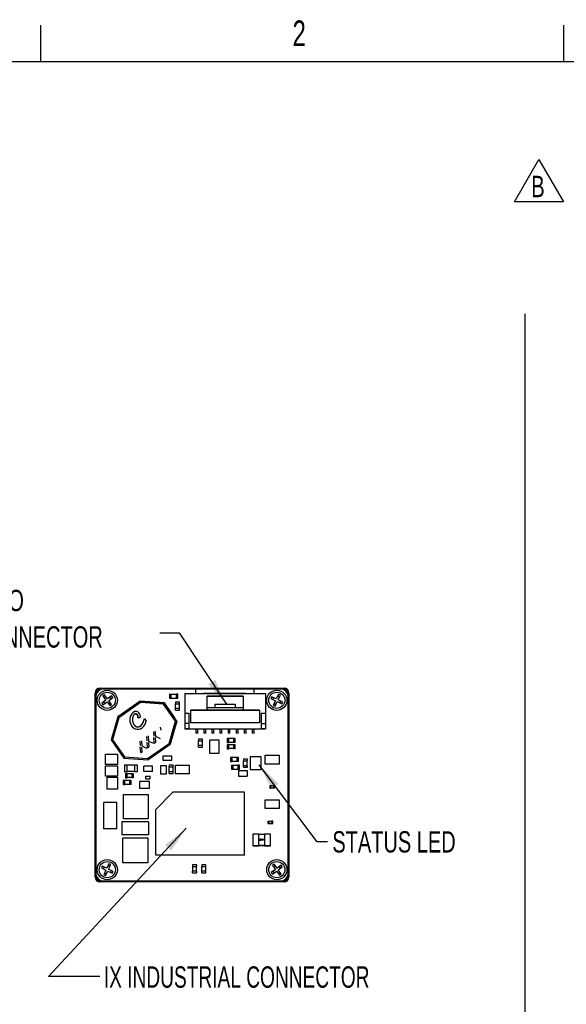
# Paper-space layout 'Layout1' of a CAD drawing. Extents: x 5 to 274, y 4 to 211.
# Tile 4 of 8: x 72 to 140, y 89 to 211. Entities that reach past the tile are written whole.
import ezdxf
from ezdxf.enums import TextEntityAlignment as Align

# ---------------------------------------------------------------- set-up
doc = ezdxf.new("R2010")
doc.units = 0
doc.layers.get('0').update_dxf_attribs({"linetype": 'CONTINUOUS'})
doc.layers.add('DIMENSIONS', color=8, linetype='CONTINUOUS')
doc.layers.add('FORMAT', color=7, linetype='CONTINUOUS')

# ---------------------------------------------------------------- blocks, each defined once
blk = doc.blocks.new('SW_NOTE_0_12')
at = {"color": 0, "linetype": 'CONTINUOUS'}
for p, q in [((-2.09, 0.21), (0.95, 5.47)), ((0.95, 5.47), (3.99, 0.21)), ((3.99, 0.21), (-2.09, 0.21))]:
    blk.add_line(p, q, dxfattribs=at)
at = {"color": 0, "linetype": 'CONTINUOUS', "width": 0.7}
blk.add_text('B', height=2.65, dxfattribs=at).set_placement((0, 0), align=Align.BOTTOM_LEFT)
blk = doc.blocks.new('SW_NOTE_0_17')
at = {"layer": 'DIMENSIONS', "color": 0, "flags": 128}
blk.add_lwpolyline([(-8.26, 8.87), (-5.84, 8.87), (0, 0)], dxfattribs=at)
at = {"layer": 'DIMENSIONS', "color": 0}
blk.add_solid([(0, 0), (-1.39, 3.04), (-2.24, 2.48)], dxfattribs=at)
at = {"layer": 'DIMENSIONS', "color": 0, "width": 0.7}
for s, p in [('GPIO', (-31.28, 10.75)), ('CONNECTOR', (-31.28, 6.23))]:
    blk.add_text(s, height=2.646, dxfattribs=at).set_placement(p, align=Align.BOTTOM_LEFT)
blk = doc.blocks.new('SW_NOTE_0_18')
at = {"layer": 'DIMENSIONS', "color": 0, "flags": 128}
blk.add_lwpolyline([(8.48, -9.57), (7.21, -9.57), (0, 0)], dxfattribs=at)
at = {"layer": 'DIMENSIONS', "color": 0}
blk.add_solid([(0, 0), (1.58, -2.94), (2.39, -2.33)], dxfattribs=at)
at = {"layer": 'DIMENSIONS', "color": 0, "width": 0.7}
blk.add_text('STATUS LED', height=2.646, dxfattribs=at).set_placement((9.08, -11.67), align=Align.BOTTOM_LEFT)
blk = doc.blocks.new('SW_NOTE_0_19')
at = {"layer": 'DIMENSIONS', "color": 0, "flags": 128}
blk.add_lwpolyline([(-10.71, -18.39), (-17.06, -18.39), (0, 0)], dxfattribs=at)
at = {"layer": 'DIMENSIONS', "color": 0}
blk.add_solid([(0, 0), (-2.62, -2.08), (-1.87, -2.77)], dxfattribs=at)
at = {"layer": 'DIMENSIONS', "color": 0, "width": 0.669565}
blk.add_text('IX INDUSTRIAL CONNECTOR', height=2.6458, dxfattribs=at).set_placement((-10.21, -20.57), align=Align.BOTTOM_LEFT)

psp = doc.layouts.get("Layout1")

# ---------------------------------------------------------------- linework, layer by layer
at = {"color": 8, "linetype": 'CONTINUOUS'}
psp.add_line((134.941, 174.438), (134.941, 43.048), dxfattribs=at)
at = {"color": 7, "linetype": 'CONTINUOUS'}
for p, q in [((81.7, 104.613), (81.7, 127.413)), ((81.8, 127.413), (81.8, 127.013)), ((81.8, 127.013), (81.8, 105.013)), ((82.3, 128.013), (86.2, 128.013)), ((82.7, 127.913), (82.3, 127.913)), ((82.858, 127.192), (82.657, 127.045)), ((82.657, 127.045), (83.025, 126.54)), ((94.125, 127.913), (82.7, 127.913)), ((83.006, 126.991), (82.804, 126.843)), ((83.227, 126.688), (82.858, 127.192)), ((83.732, 127.057), (83.227, 126.688)), ((83.879, 126.855), (83.732, 127.057)), ((86.2, 127.913), (86.2, 128.013)), ((86.2, 128.013), (86.3, 127.913)), ((86.2, 128.013), (102.4, 128.013)), ((90.925, 127.253), (90.925, 126.773)), ((90.925, 127.253), (90.935, 127.253)), ((90.935, 127.263), (91.125, 127.263)), ((91.125, 127.253), (91.125, 127.263)), ((91.125, 126.773), (91.125, 127.253)), ((91.125, 127.253), (91.725, 127.253)), ((91.725, 127.263), (91.725, 127.253)), ((91.915, 127.263), (91.725, 127.263)), ((91.725, 127.253), (91.725, 126.773)), ((91.925, 127.253), (91.915, 127.253)), ((91.925, 126.773), (91.925, 127.253)), ((92.8, 127.373), (92.8, 124.923)), ((92.8, 127.373), (102.8, 127.373)), ((101.382, 127.913), (94.125, 127.913)), ((94.125, 127.913), (94.125, 127.373)), ((95.122, 127.41), (95.122, 127.373)), ((95.122, 127.41), (100.382, 127.41)), ((95.575, 127.023), (100.025, 127.023)), ((95.575, 125.273), (95.575, 127.023)), ((100.025, 127.023), (95.575, 127.023)), ((95.575, 127.023), (95.575, 127.023)), ((100.025, 127.023), (100.025, 125.273)), ((100.025, 127.023), (100.025, 127.023)), ((100.382, 127.373), (100.382, 127.41)), ((101.382, 127.373), (101.382, 127.913)), ((104.7, 127.913), (101.382, 127.913)), ((102.3, 127.913), (102.4, 128.013)), ((102.4, 128.013), (102.4, 127.913)), ((102.4, 128.013), (105.1, 128.013)), ((102.8, 127.373), (102.8, 124.923)), ((104.414, 127.243), (104.142, 126.68)), ((104.53, 126.909), (104.305, 127.018)), ((104.367, 126.571), (104.639, 127.134)), ((104.639, 127.134), (104.414, 127.243)), ((105.1, 127.913), (104.7, 127.913)), ((105.6, 127.013), (105.6, 127.413)), ((105.6, 105.013), (105.6, 127.013)), ((105.7, 127.413), (105.7, 104.613)), ((83.025, 126.54), (82.521, 126.172)), ((82.521, 126.172), (82.668, 125.97)), ((82.668, 125.97), (83.173, 126.339)), ((82.723, 126.319), (82.87, 126.117)), ((83.173, 126.339), (83.542, 125.834)), ((83.375, 126.486), (83.879, 126.855)), ((83.744, 125.981), (83.375, 126.486)), ((83.394, 126.036), (83.596, 126.183)), ((83.678, 126.707), (83.53, 126.909)), ((83.542, 125.834), (83.744, 125.981)), ((87.281, 126.39), (84.503, 124.445)), ((87.323, 126.237), (84.632, 124.352)), ((90.239, 126.183), (87.281, 126.39)), ((87.281, 126.39), (87.281, 126.39)), ((87.281, 126.39), (90.239, 126.183)), ((90.157, 126.038), (87.323, 126.237)), ((91.651, 123.905), (90.157, 126.038)), ((91.815, 123.932), (90.239, 126.183)), ((90.239, 126.183), (90.239, 126.183)), ((90.239, 126.183), (90.519, 125.782)), ((90.519, 125.782), (90.519, 125.782)), ((90.519, 125.782), (91.534, 124.333)), ((90.925, 126.773), (90.935, 126.773)), ((90.935, 126.763), (91.125, 126.763)), ((91.125, 126.763), (91.125, 126.773)), ((91.125, 126.773), (91.725, 126.773)), ((91.65, 126.278), (91.65, 126.088)), ((91.65, 126.088), (91.66, 126.088)), ((91.66, 126.288), (91.66, 126.278)), ((92.14, 126.288), (91.66, 126.288)), ((91.66, 126.088), (92.14, 126.088)), ((91.66, 125.488), (91.66, 126.088)), ((91.725, 126.773), (91.725, 126.763)), ((91.725, 126.763), (91.915, 126.763)), ((91.925, 126.773), (91.915, 126.773)), ((92.14, 126.288), (92.14, 126.278)), ((92.14, 126.088), (92.15, 126.088)), ((92.14, 125.488), (92.14, 126.088)), ((92.15, 126.088), (92.15, 126.278)), ((96.55, 125.573), (96.55, 126.023)), ((96.55, 126.023), (99.05, 126.023)), ((99.05, 126.023), (99.05, 125.573)), ((103.579, 126.952), (103.47, 126.727)), ((103.47, 126.727), (104.033, 126.455)), ((104.142, 126.68), (103.579, 126.952)), ((103.804, 126.843), (103.695, 126.618)), ((104.033, 126.455), (103.761, 125.892)), ((103.761, 125.892), (103.987, 125.783)), ((103.87, 126.117), (104.095, 126.009)), ((103.987, 125.783), (104.258, 126.346)), ((104.258, 126.346), (104.821, 126.075)), ((104.93, 126.3), (104.367, 126.571)), ((104.596, 126.183), (104.705, 126.408)), ((104.821, 126.075), (104.93, 126.3)), ((91.65, 125.298), (91.65, 125.488)), ((91.66, 125.488), (91.65, 125.488)), ((92.14, 125.488), (91.66, 125.488)), ((91.66, 125.288), (91.66, 125.298)), ((91.66, 125.288), (92.14, 125.288)), ((92.15, 125.488), (92.14, 125.488)), ((92.14, 125.288), (92.14, 125.298)), ((92.15, 125.298), (92.15, 125.488)), ((92.8, 124.923), (93.3, 124.923)), ((92.8, 124.923), (93.3, 124.923)), ((92.8, 124.923), (92.8, 124.923)), ((92.8, 124.923), (92.8, 123.623)), ((93.3, 124.923), (93.3, 122.973)), ((93.3, 124.923), (93.3, 124.923)), ((93.55, 125.273), (95.575, 125.273)), ((93.55, 123.723), (93.55, 125.273)), ((102.05, 125.273), (93.55, 125.273)), ((93.55, 125.273), (93.55, 125.273)), ((100.025, 125.573), (95.575, 125.573)), ((95.575, 125.273), (100.025, 125.273)), ((95.575, 125.273), (95.575, 125.273)), ((100.025, 125.273), (102.05, 125.273)), ((100.025, 125.273), (100.025, 125.273)), ((102.05, 125.273), (102.05, 123.723)), ((102.05, 125.273), (102.05, 125.273)), ((102.3, 124.923), (102.8, 124.923)), ((102.3, 122.973), (102.3, 124.923)), ((102.3, 124.923), (102.8, 124.923)), ((102.3, 124.923), (102.3, 124.923)), ((102.8, 124.923), (102.8, 124.923)), ((102.8, 124.923), (102.8, 123.623)), ((84.503, 124.445), (83.686, 121.594)), ((84.632, 124.352), (83.85, 121.621)), ((87.29, 124.335), (86.978, 124.351)), ((87.348, 123.337), (87.214, 123.267)), ((87.792, 124.241), (88.022, 123.912)), ((90.868, 121.174), (91.651, 123.905)), ((90.998, 121.082), (91.815, 123.932)), ((91.815, 123.932), (90.998, 121.082)), ((91.534, 124.333), (91.534, 124.333)), ((91.815, 123.932), (91.534, 124.333)), ((91.815, 123.932), (91.815, 123.932)), ((93.3, 123.623), (92.8, 123.623)), ((93.3, 123.623), (92.8, 123.623)), ((92.8, 123.623), (92.8, 123.623)), ((92.8, 123.623), (92.8, 122.973)), ((102.05, 123.723), (93.55, 123.723)), ((102.3, 123.623), (102.8, 123.623)), ((102.3, 123.623), (102.8, 123.623)), ((102.8, 123.623), (102.8, 123.623)), ((102.8, 123.623), (102.8, 122.973)), ((87.538, 123.107), (87.666, 123.227)), ((88.267, 122.09), (88.314, 121.456)), ((89.003, 122.083), (88.957, 122.616)), ((89.11, 122.68), (89.157, 122.046)), ((89.856, 122.804), (89.793, 123.197)), ((92.8, 122.973), (94.2, 122.973)), ((92.8, 122.973), (92.8, 122.973)), ((93.3, 122.973), (92.8, 122.973)), ((93.3, 122.973), (102.3, 122.973)), ((93.3, 122.973), (93.3, 122.973)), ((94.2, 122.973), (94.4, 122.973)), ((94.2, 122.423), (94.2, 122.973)), ((94.4, 122.423), (94.2, 122.423)), ((94.4, 122.423), (94.2, 122.423)), ((94.2, 122.423), (94.2, 122.423)), ((94.4, 122.973), (95.2, 122.973)), ((94.4, 122.423), (94.4, 122.973)), ((94.4, 122.423), (94.4, 122.423)), ((95.2, 122.973), (95.4, 122.973)), ((95.2, 122.423), (95.2, 122.973)), ((95.4, 122.423), (95.2, 122.423)), ((95.4, 122.423), (95.2, 122.423)), ((95.2, 122.423), (95.2, 122.423)), ((95.4, 122.973), (96.2, 122.973)), ((95.4, 122.423), (95.4, 122.973)), ((95.4, 122.423), (95.4, 122.423)), ((96.2, 122.973), (96.4, 122.973)), ((96.2, 122.423), (96.2, 122.973)), ((96.4, 122.423), (96.2, 122.423)), ((96.4, 122.423), (96.2, 122.423)), ((96.2, 122.423), (96.2, 122.423)), ((96.4, 122.973), (97.2, 122.973)), ((96.4, 122.423), (96.4, 122.973)), ((96.4, 122.423), (96.4, 122.423)), ((97.2, 122.973), (97.4, 122.973)), ((97.2, 122.423), (97.2, 122.973)), ((97.4, 122.423), (97.2, 122.423)), ((97.4, 122.423), (97.2, 122.423)), ((97.2, 122.423), (97.2, 122.423)), ((97.4, 122.973), (98.2, 122.973)), ((97.4, 122.423), (97.4, 122.973)), ((97.4, 122.423), (97.4, 122.423)), ((98.2, 122.973), (98.4, 122.973)), ((98.2, 122.423), (98.2, 122.973)), ((98.4, 122.423), (98.2, 122.423)), ((98.4, 122.423), (98.2, 122.423)), ((98.2, 122.423), (98.2, 122.423)), ((98.4, 122.973), (99.2, 122.973)), ((98.4, 122.423), (98.4, 122.973)), ((98.4, 122.423), (98.4, 122.423)), ((99.2, 122.973), (99.4, 122.973)), ((99.2, 122.423), (99.2, 122.973)), ((99.4, 122.423), (99.2, 122.423)), ((99.4, 122.423), (99.2, 122.423)), ((99.2, 122.423), (99.2, 122.423)), ((99.4, 122.973), (100.2, 122.973)), ((99.4, 122.423), (99.4, 122.973)), ((99.4, 122.423), (99.4, 122.423)), ((100.2, 122.973), (100.4, 122.973)), ((100.2, 122.423), (100.2, 122.973)), ((100.4, 122.423), (100.2, 122.423)), ((100.4, 122.423), (100.2, 122.423)), ((100.2, 122.423), (100.2, 122.423)), ((100.4, 122.973), (101.2, 122.973)), ((100.4, 122.423), (100.4, 122.973)), ((100.4, 122.423), (100.4, 122.423)), ((101.2, 122.973), (101.4, 122.973)), ((101.2, 122.423), (101.2, 122.973)), ((101.4, 122.423), (101.2, 122.423)), ((101.4, 122.423), (101.2, 122.423)), ((101.2, 122.423), (101.2, 122.423)), ((101.4, 122.973), (102.8, 122.973)), ((101.4, 122.423), (101.4, 122.973)), ((101.4, 122.423), (101.4, 122.423)), ((102.8, 122.973), (102.3, 122.973)), ((102.3, 122.973), (102.3, 122.973)), ((102.8, 122.973), (102.8, 122.973)), ((83.686, 121.594), (85.261, 119.344)), ((83.85, 121.621), (85.343, 119.488)), ((87.317, 120.902), (87.27, 121.435)), ((87.424, 121.5), (87.47, 120.865)), ((87.47, 120.865), (88.077, 120.59)), ((88.16, 121.493), (88.113, 122.026)), ((88.182, 120.664), (88.136, 121.326)), ((88.177, 119.29), (90.868, 121.174)), ((88.219, 119.137), (90.998, 121.082)), ((88.287, 121.296), (88.339, 120.73)), ((88.314, 121.456), (88.921, 121.181)), ((89.025, 121.254), (88.979, 121.917)), ((89.131, 121.886), (89.182, 121.32)), ((89.157, 122.046), (89.764, 121.771)), ((90.998, 121.082), (90.998, 121.082)), ((94.5, 121.678), (94.5, 121.488)), ((94.5, 121.488), (94.51, 121.488)), ((94.5, 120.698), (94.5, 120.888)), ((94.51, 120.888), (94.5, 120.888)), ((94.51, 121.688), (94.51, 121.678)), ((94.99, 121.688), (94.51, 121.688)), ((94.51, 121.488), (94.99, 121.488)), ((94.51, 120.888), (94.51, 121.488)), ((94.99, 120.888), (94.51, 120.888)), ((94.99, 121.688), (94.99, 121.678)), ((94.99, 121.488), (95, 121.488)), ((94.99, 120.888), (94.99, 121.488)), ((95, 120.888), (94.99, 120.888)), ((95, 121.488), (95, 121.678)), ((95, 120.698), (95, 120.888)), ((95.9, 119.913), (95.9, 121.613)), ((95.9, 121.613), (97, 121.613)), ((97, 121.613), (97, 119.913)), ((98.057, 121.772), (98.057, 121.292)), ((98.057, 121.772), (98.067, 121.772)), ((98.057, 121.292), (98.067, 121.292)), ((98.057, 120.997), (98.057, 120.517)), ((98.057, 120.997), (98.067, 120.997)), ((98.257, 121.782), (98.067, 121.782)), ((98.067, 121.282), (98.257, 121.282)), ((98.257, 121.007), (98.067, 121.007)), ((98.257, 121.772), (98.257, 121.782)), ((98.257, 121.292), (98.257, 121.772)), ((98.857, 121.772), (98.257, 121.772)), ((98.257, 121.282), (98.257, 121.292)), ((98.857, 121.292), (98.257, 121.292)), ((98.257, 120.997), (98.257, 121.007)), ((98.257, 120.517), (98.257, 120.997)), ((98.857, 120.997), (98.257, 120.997)), ((98.857, 121.782), (98.857, 121.772)), ((99.047, 121.782), (98.857, 121.782)), ((98.857, 121.772), (98.857, 121.292)), ((98.857, 121.292), (98.857, 121.282)), ((99.047, 121.282), (98.857, 121.282)), ((98.857, 121.007), (98.857, 120.997)), ((99.047, 121.007), (98.857, 121.007)), ((98.857, 120.997), (98.857, 120.517)), ((99.057, 121.772), (99.047, 121.772)), ((99.057, 121.292), (99.047, 121.292)), ((99.057, 120.997), (99.047, 120.997)), ((99.057, 121.292), (99.057, 121.772)), ((99.057, 120.517), (99.057, 120.997)), ((82.97, 118.538), (82.97, 119.838)), ((82.97, 119.838), (84.47, 119.838)), ((84.47, 119.838), (84.47, 118.538)), ((87.339, 120.073), (87.292, 120.736)), ((87.444, 120.705), (87.496, 120.14)), ((94.51, 120.688), (94.51, 120.698)), ((94.51, 120.688), (94.99, 120.688)), ((94.99, 120.688), (94.99, 120.698)), ((97, 119.913), (95.9, 119.913)), ((98.057, 120.517), (98.067, 120.517)), ((98.067, 120.507), (98.257, 120.507)), ((98.257, 120.507), (98.257, 120.517)), ((98.857, 120.517), (98.257, 120.517)), ((98.857, 120.517), (98.857, 120.507)), ((99.047, 120.507), (98.857, 120.507)), ((99.057, 120.517), (99.047, 120.517)), ((102.775, 119.713), (104.475, 119.713)), ((102.775, 118.613), (102.775, 119.713)), ((104.475, 119.713), (104.475, 118.613)), ((84.47, 118.538), (82.97, 118.538)), ((85.261, 119.344), (88.219, 119.137)), ((85.325, 118.453), (85.325, 117.673)), ((85.325, 118.453), (85.335, 118.453)), ((85.675, 118.463), (85.335, 118.463)), ((85.343, 119.488), (88.177, 119.29)), ((85.675, 118.453), (85.675, 118.463)), ((85.675, 117.673), (85.675, 118.453)), ((86.575, 118.453), (85.675, 118.453)), ((86.575, 118.463), (86.575, 118.453)), ((86.915, 118.463), (86.575, 118.463)), ((86.575, 118.453), (86.575, 117.673)), ((86.925, 118.453), (86.915, 118.453)), ((86.925, 117.673), (86.925, 118.453)), ((89.835, 117.368), (89.835, 118.418)), ((89.835, 118.418), (90.485, 118.418)), ((90.082, 119.594), (90.082, 119.07)), ((91.182, 119.594), (90.082, 119.594)), ((90.082, 119.07), (91.182, 119.07)), ((90.485, 118.418), (90.485, 117.368)), ((90.857, 118.447), (90.857, 118.257)), ((90.867, 118.457), (90.867, 118.447)), ((91.347, 118.457), (90.867, 118.457)), ((91.182, 119.07), (91.182, 119.594)), ((91.347, 118.457), (91.347, 118.447)), ((91.357, 118.257), (91.357, 118.447)), ((91.66, 118.483), (93.36, 118.483)), ((91.66, 117.383), (91.66, 118.483)), ((93.36, 118.483), (93.36, 117.383)), ((98.457, 119.422), (98.457, 118.942)), ((98.457, 119.422), (98.467, 119.422)), ((98.457, 118.942), (98.467, 118.942)), ((98.657, 119.432), (98.467, 119.432)), ((98.467, 118.932), (98.657, 118.932)), ((98.582, 118.472), (98.582, 117.992)), ((98.582, 118.472), (98.592, 118.472)), ((98.592, 118.482), (98.782, 118.482)), ((98.657, 119.422), (98.657, 119.432)), ((98.657, 118.942), (98.657, 119.422)), ((99.257, 119.422), (98.657, 119.422)), ((98.657, 118.932), (98.657, 118.942)), ((99.257, 118.942), (98.657, 118.942)), ((98.782, 118.472), (98.782, 118.482)), ((98.782, 117.992), (98.782, 118.472)), ((98.782, 118.472), (99.382, 118.472)), ((99.257, 119.432), (99.257, 119.422)), ((99.447, 119.432), (99.257, 119.432)), ((99.257, 119.422), (99.257, 118.942)), ((99.257, 118.942), (99.257, 118.932)), ((99.447, 118.932), (99.257, 118.932)), ((99.382, 118.482), (99.382, 118.472)), ((99.572, 118.482), (99.382, 118.482)), ((99.382, 118.472), (99.382, 117.992)), ((99.457, 119.422), (99.447, 119.422)), ((99.457, 118.942), (99.447, 118.942)), ((99.457, 118.942), (99.457, 119.422)), ((99.582, 118.472), (99.572, 118.472)), ((99.582, 117.992), (99.582, 118.472)), ((100.057, 119.197), (100.057, 119.007)), ((100.057, 119.007), (100.067, 119.007)), ((100.067, 119.207), (100.067, 119.197)), ((100.547, 119.207), (100.067, 119.207)), ((100.067, 119.007), (100.547, 119.007)), ((100.067, 118.407), (100.067, 119.007)), ((100.547, 119.207), (100.547, 119.197)), ((100.547, 119.007), (100.557, 119.007)), ((100.547, 118.407), (100.547, 119.007)), ((100.557, 119.007), (100.557, 119.197)), ((102.282, 119.52), (100.882, 119.52)), ((100.882, 119.52), (100.882, 117.919)), ((102.282, 117.919), (102.282, 119.52)), ((104.475, 118.613), (102.775, 118.613)), ((82.97, 117.088), (82.97, 118.388)), ((82.97, 118.388), (84.47, 118.388)), ((84.47, 118.388), (84.47, 117.088)), ((85.325, 117.673), (85.335, 117.673)), ((85.335, 117.663), (85.675, 117.663)), ((85.45, 117.403), (85.45, 116.923)), ((85.45, 117.403), (85.46, 117.403)), ((85.65, 117.413), (85.46, 117.413)), ((85.65, 117.403), (85.65, 117.413)), ((85.65, 116.923), (85.65, 117.403)), ((86.25, 117.403), (85.65, 117.403)), ((85.675, 117.663), (85.675, 117.673)), ((86.575, 117.673), (85.675, 117.673)), ((86.25, 117.413), (86.25, 117.403)), ((86.44, 117.413), (86.25, 117.413)), ((86.25, 117.403), (86.25, 116.923)), ((86.45, 117.403), (86.44, 117.403)), ((86.45, 116.923), (86.45, 117.403)), ((86.575, 117.673), (86.575, 117.663)), ((86.915, 117.663), (86.575, 117.663)), ((86.925, 117.673), (86.915, 117.673)), ((87.713, 117.676), (87.713, 118.351)), ((88.788, 118.351), (87.713, 118.351)), ((88.788, 117.676), (87.713, 117.676)), ((88.788, 117.676), (88.788, 118.351)), ((90.485, 117.368), (89.835, 117.368)), ((90.857, 118.257), (90.867, 118.257)), ((90.857, 117.467), (90.857, 117.657)), ((90.867, 117.657), (90.857, 117.657)), ((90.867, 118.257), (91.347, 118.257)), ((90.867, 117.657), (90.867, 118.257)), ((91.347, 117.657), (90.867, 117.657)), ((90.867, 117.457), (90.867, 117.467)), ((90.867, 117.457), (91.347, 117.457)), ((91.347, 118.257), (91.357, 118.257)), ((91.347, 117.657), (91.347, 118.257)), ((91.357, 117.657), (91.347, 117.657)), ((91.347, 117.457), (91.347, 117.467)), ((91.357, 117.467), (91.357, 117.657)), ((93.36, 117.383), (91.66, 117.383)), ((98.582, 117.992), (98.592, 117.992)), ((98.592, 117.982), (98.782, 117.982)), ((98.782, 117.982), (98.782, 117.992)), ((98.782, 117.992), (99.382, 117.992)), ((99.382, 117.992), (99.382, 117.982)), ((99.382, 117.982), (99.572, 117.982)), ((99.445, 117.794), (99.445, 117.119)), ((99.445, 117.794), (100.52, 117.794)), ((99.582, 117.992), (99.572, 117.992)), ((100.057, 118.217), (100.057, 118.407)), ((100.067, 118.407), (100.057, 118.407)), ((100.547, 118.407), (100.067, 118.407)), ((100.067, 118.207), (100.067, 118.217)), ((100.067, 118.207), (100.547, 118.207)), ((100.52, 117.794), (100.52, 117.119)), ((100.557, 118.407), (100.547, 118.407)), ((100.547, 118.207), (100.547, 118.217)), ((100.557, 118.217), (100.557, 118.407)), ((100.882, 117.919), (102.282, 117.919)), ((84.47, 117.088), (82.97, 117.088)), ((83.175, 115.488), (83.175, 116.988)), ((83.175, 116.988), (84.475, 116.988)), ((84.475, 116.988), (84.475, 115.488)), ((85.17, 116.553), (85.17, 116.073)), ((85.17, 116.553), (85.18, 116.553)), ((85.17, 116.073), (85.18, 116.073)), ((85.37, 116.563), (85.18, 116.563)), ((85.18, 116.063), (85.37, 116.063)), ((85.37, 116.553), (85.37, 116.563)), ((85.37, 116.073), (85.37, 116.553)), ((85.97, 116.553), (85.37, 116.553)), ((85.37, 116.063), (85.37, 116.073)), ((85.97, 116.073), (85.37, 116.073)), ((85.45, 116.923), (85.46, 116.923)), ((85.46, 116.913), (85.65, 116.913)), ((85.65, 116.913), (85.65, 116.923)), ((86.25, 116.923), (85.65, 116.923)), ((85.97, 116.563), (85.97, 116.553)), ((86.16, 116.563), (85.97, 116.563)), ((85.97, 116.553), (85.97, 116.073)), ((85.97, 116.073), (85.97, 116.063)), ((86.16, 116.063), (85.97, 116.063)), ((86.17, 116.553), (86.16, 116.553)), ((86.17, 116.073), (86.16, 116.073)), ((86.17, 116.073), (86.17, 116.553)), ((86.25, 116.923), (86.25, 116.913)), ((86.44, 116.913), (86.25, 116.913)), ((86.45, 116.923), (86.44, 116.923)), ((87.185, 116.458), (87.185, 115.608)), ((88.435, 116.458), (87.185, 116.458)), ((87.925, 117.038), (87.925, 116.838)), ((87.975, 117.088), (88.475, 117.088)), ((87.975, 116.788), (88.475, 116.788)), ((88.435, 115.608), (88.435, 116.458)), ((88.525, 116.838), (88.525, 117.038)), ((99.445, 117.119), (100.52, 117.119)), ((84.475, 115.488), (83.175, 115.488)), ((85.2, 111.803), (85.2, 114.853)), ((85.2, 114.853), (88.25, 114.853)), ((87.185, 115.608), (88.435, 115.608)), ((88.25, 114.853), (88.25, 111.803)), ((91.325, 115.113), (89.2, 112.988)), ((100.2, 115.113), (91.325, 115.113)), ((100.2, 107.313), (100.2, 115.113)), ((103.325, 115.898), (103.325, 115.618)), ((103.325, 115.898), (103.335, 115.898)), ((103.325, 115.618), (103.335, 115.618)), ((103.475, 115.908), (103.335, 115.908)), ((103.335, 115.608), (103.475, 115.608)), ((103.475, 115.898), (103.475, 115.908)), ((103.475, 115.618), (103.475, 115.898)), ((103.775, 115.898), (103.475, 115.898)), ((103.475, 115.608), (103.475, 115.618)), ((103.775, 115.618), (103.475, 115.618)), ((103.775, 115.908), (103.775, 115.898)), ((103.915, 115.908), (103.775, 115.908)), ((103.775, 115.898), (103.775, 115.618)), ((103.775, 115.618), (103.775, 115.608)), ((103.915, 115.608), (103.775, 115.608)), ((103.925, 115.898), (103.915, 115.898)), ((103.925, 115.618), (103.915, 115.618)), ((103.925, 115.618), (103.925, 115.898)), ((82.765, 110.573), (82.765, 113.853)), ((84.365, 113.853), (82.765, 113.853)), ((84.365, 110.573), (84.365, 113.853)), ((102.775, 114.188), (104.475, 114.188)), ((102.775, 113.088), (102.775, 114.188)), ((104.475, 114.188), (104.475, 113.088)), ((89.2, 107.313), (89.2, 112.988)), ((104.475, 113.088), (102.775, 113.088)), ((85.01, 111.453), (85.01, 109.853)), ((88.29, 111.453), (85.01, 111.453)), ((88.25, 111.803), (85.2, 111.803)), ((88.29, 111.453), (88.29, 109.853)), ((103.091, 111.528), (103.091, 111.248)), ((103.091, 111.528), (103.101, 111.528)), ((103.091, 111.248), (103.101, 111.248)), ((103.101, 111.538), (103.241, 111.538)), ((103.101, 111.238), (103.241, 111.238)), ((103.241, 111.528), (103.241, 111.538)), ((103.241, 111.248), (103.241, 111.528)), ((103.241, 111.528), (103.541, 111.528)), ((103.241, 111.238), (103.241, 111.248)), ((103.241, 111.248), (103.541, 111.248)), ((103.541, 111.538), (103.541, 111.528)), ((103.681, 111.538), (103.541, 111.538)), ((103.541, 111.528), (103.541, 111.248)), ((103.541, 111.248), (103.541, 111.238)), ((103.541, 111.238), (103.681, 111.238)), ((103.691, 111.528), (103.681, 111.528)), ((103.691, 111.248), (103.681, 111.248)), ((103.691, 111.248), (103.691, 111.528)), ((84.365, 110.573), (82.765, 110.573)), ((101.225, 109.883), (101.225, 108.493)), ((101.945, 109.913), (101.255, 109.913)), ((101.975, 109.853), (101.975, 109.883)), ((102.675, 109.883), (101.975, 109.883)), ((102.675, 109.883), (102.675, 109.853)), ((103.395, 109.913), (102.705, 109.913)), ((103.425, 108.493), (103.425, 109.883)), ((88.29, 109.853), (85.01, 109.853)), ((85.125, 106.343), (85.125, 109.443)), ((85.125, 109.443), (88.225, 109.443)), ((88.225, 109.443), (88.225, 106.343)), ((101.975, 108.524), (101.975, 109.853)), ((102.065, 109.21), (102.059, 109.19)), ((102.059, 109.19), (102.226, 109.19)), ((102.093, 109.21), (102.065, 109.21)), ((102.118, 109.294), (102.093, 109.21)), ((102.147, 109.294), (102.118, 109.294)), ((102.123, 109.21), (102.147, 109.294)), ((102.155, 109.21), (102.123, 109.21)), ((102.202, 109.21), (102.155, 109.21)), ((102.169, 109.249), (102.163, 109.229)), ((102.163, 109.229), (102.208, 109.229)), ((102.213, 109.249), (102.169, 109.249)), ((102.177, 109.294), (102.172, 109.274)), ((102.172, 109.274), (102.221, 109.274)), ((102.256, 109.294), (102.177, 109.294)), ((102.208, 109.229), (102.202, 109.21)), ((102.221, 109.274), (102.213, 109.249)), ((102.226, 109.19), (102.256, 109.294)), ((102.239, 109.19), (102.269, 109.294)), ((102.284, 109.19), (102.239, 109.19)), ((102.295, 109.294), (102.268, 109.201)), ((102.268, 109.201), (102.317, 109.294)), ((102.269, 109.294), (102.295, 109.294)), ((102.321, 109.264), (102.284, 109.19)), ((102.317, 109.294), (102.345, 109.294)), ((102.317, 109.19), (102.321, 109.264)), ((102.361, 109.19), (102.317, 109.19)), ((102.345, 109.294), (102.34, 109.202)), ((102.34, 109.202), (102.366, 109.294)), ((102.386, 109.274), (102.361, 109.19)), ((102.366, 109.294), (102.478, 109.294)), ((102.372, 109.19), (102.377, 109.21)), ((102.449, 109.19), (102.372, 109.19)), ((102.377, 109.21), (102.425, 109.21)), ((102.443, 109.274), (102.386, 109.274)), ((102.386, 109.229), (102.391, 109.249)), ((102.43, 109.229), (102.386, 109.229)), ((102.391, 109.249), (102.436, 109.249)), ((102.425, 109.21), (102.43, 109.229)), ((102.436, 109.249), (102.443, 109.274)), ((102.478, 109.294), (102.449, 109.19)), ((102.465, 109.19), (102.513, 109.238)), ((102.499, 109.19), (102.465, 109.19)), ((102.513, 109.238), (102.49, 109.294)), ((102.49, 109.294), (102.522, 109.294)), ((102.543, 109.235), (102.499, 109.19)), ((102.522, 109.294), (102.544, 109.238)), ((102.531, 109.19), (102.543, 109.235)), ((102.56, 109.19), (102.531, 109.19)), ((102.544, 109.238), (102.561, 109.294)), ((102.59, 109.294), (102.56, 109.19)), ((102.561, 109.294), (102.59, 109.294)), ((102.675, 109.853), (102.675, 108.524)), ((101.255, 108.463), (101.945, 108.463)), ((101.945, 108.463), (101.255, 108.463)), ((101.975, 108.493), (101.975, 108.524)), ((101.975, 108.493), (102.675, 108.493)), ((102.675, 108.493), (101.975, 108.493)), ((102.675, 108.524), (102.675, 108.493)), ((102.675, 108.493), (102.675, 108.493)), ((102.705, 108.463), (103.395, 108.463)), ((103.395, 108.463), (102.705, 108.463)), ((83.414, 106.243), (83.142, 105.68)), ((83.639, 106.134), (83.414, 106.243)), ((88.225, 106.343), (85.125, 106.343)), ((100.2, 107.313), (89.2, 107.313)), ((81.8, 105.013), (81.8, 104.613)), ((82.579, 105.952), (82.47, 105.727)), ((82.47, 105.727), (83.033, 105.455)), ((83.142, 105.68), (82.579, 105.952)), ((82.804, 105.843), (82.695, 105.618)), ((83.033, 105.455), (82.761, 104.892)), ((82.87, 105.117), (83.095, 105.009)), ((82.987, 104.783), (83.258, 105.346)), ((83.258, 105.346), (83.821, 105.075)), ((83.53, 105.909), (83.305, 106.018)), ((83.367, 105.571), (83.639, 106.134)), ((83.93, 105.3), (83.367, 105.571)), ((83.596, 105.183), (83.705, 105.408)), ((83.821, 105.075), (83.93, 105.3)), ((93.775, 106.103), (93.775, 105.913)), ((93.775, 105.913), (93.785, 105.913)), ((93.775, 105.123), (93.775, 105.313)), ((93.785, 105.313), (93.775, 105.313)), ((93.785, 106.113), (93.785, 106.103)), ((94.265, 106.113), (93.785, 106.113)), ((93.785, 105.913), (94.265, 105.913)), ((93.785, 105.313), (93.785, 105.913)), ((94.265, 105.313), (93.785, 105.313)), ((93.785, 105.113), (93.785, 105.123)), ((93.785, 105.113), (94.265, 105.113)), ((94.265, 106.113), (94.265, 106.103)), ((94.265, 105.913), (94.275, 105.913)), ((94.265, 105.313), (94.265, 105.913)), ((94.275, 105.313), (94.265, 105.313)), ((94.265, 105.113), (94.265, 105.123)), ((94.275, 105.913), (94.275, 106.103)), ((94.275, 105.123), (94.275, 105.313)), ((94.9, 106.103), (94.9, 105.913)), ((94.9, 105.913), (94.91, 105.913)), ((94.9, 105.123), (94.9, 105.313)), ((94.91, 105.313), (94.9, 105.313)), ((94.91, 106.113), (94.91, 106.103)), ((95.39, 106.113), (94.91, 106.113)), ((94.91, 105.913), (95.39, 105.913)), ((94.91, 105.313), (94.91, 105.913)), ((95.39, 105.313), (94.91, 105.313)), ((94.91, 105.113), (94.91, 105.123)), ((94.91, 105.113), (95.39, 105.113)), ((95.39, 106.113), (95.39, 106.103)), ((95.39, 105.913), (95.4, 105.913)), ((95.39, 105.313), (95.39, 105.913)), ((95.4, 105.313), (95.39, 105.313)), ((95.39, 105.113), (95.39, 105.123)), ((95.4, 105.913), (95.4, 106.103)), ((95.4, 105.123), (95.4, 105.313)), ((104.025, 105.54), (103.521, 105.172)), ((103.521, 105.172), (103.668, 104.97)), ((103.858, 106.192), (103.657, 106.045)), ((103.657, 106.045), (104.025, 105.54)), ((103.668, 104.97), (104.173, 105.339)), ((103.723, 105.319), (103.87, 105.117)), ((104.006, 105.991), (103.804, 105.843)), ((104.227, 105.688), (103.858, 106.192)), ((104.173, 105.339), (104.542, 104.834)), ((104.732, 106.057), (104.227, 105.688)), ((104.375, 105.486), (104.879, 105.855)), ((104.744, 104.981), (104.375, 105.486)), ((104.394, 105.036), (104.596, 105.183)), ((104.678, 105.707), (104.53, 105.909)), ((104.879, 105.855), (104.732, 106.057)), ((105.6, 104.613), (105.6, 105.013)), ((82.3, 104.113), (82.7, 104.113)), ((105.1, 104.013), (82.3, 104.013)), ((82.7, 104.113), (104.7, 104.113)), ((82.761, 104.892), (82.987, 104.783)), ((104.542, 104.834), (104.744, 104.981)), ((104.7, 104.113), (105.1, 104.113))]:
    psp.add_line(p, q, dxfattribs=at)
at = {"color": 7, "linetype": 'CONTINUOUS', "flags": 128}
for points in [[(86.673, 124.834), (86.671, 124.833), (86.663, 124.832), (86.648, 124.828), (86.633, 124.823), (86.618, 124.817), (86.603, 124.81), (86.596, 124.807), (86.582, 124.799), (86.569, 124.79), (86.562, 124.785), (86.55, 124.776), (86.537, 124.765), (86.531, 124.76), (86.52, 124.749), (86.509, 124.737), (86.498, 124.725), (86.488, 124.713), (86.483, 124.706), (86.474, 124.694), (86.465, 124.68), (86.456, 124.667), (86.448, 124.653), (86.44, 124.639), (86.432, 124.625), (86.425, 124.611), (86.418, 124.597), (86.411, 124.582), (86.405, 124.567), (86.399, 124.552), (86.393, 124.538), (86.388, 124.523), (86.383, 124.507), (86.378, 124.492), (86.373, 124.477), (86.369, 124.461), (86.361, 124.431), (86.357, 124.415), (86.353, 124.399), (86.35, 124.384), (86.347, 124.368), (86.344, 124.352), (86.341, 124.337), (86.336, 124.305), (86.334, 124.289), (86.332, 124.273), (86.331, 124.257), (86.329, 124.241), (86.328, 124.225), (86.326, 124.193), (86.325, 124.177), (86.324, 124.161), (86.324, 124.145), (86.324, 124.129), (86.324, 124.113), (86.324, 124.081), (86.325, 124.065), (86.326, 124.049), (86.327, 124.033), (86.328, 124.018), (86.329, 124.002), (86.332, 123.97), (86.334, 123.954), (86.336, 123.938), (86.339, 123.922), (86.341, 123.906), (86.344, 123.891), (86.352, 123.851)], [(86.52, 124.742), (86.573, 124.793), (86.673, 124.834)], [(86.978, 124.351), (86.979, 124.353), (86.98, 124.36), (86.984, 124.376), (86.986, 124.392), (86.988, 124.4), (86.989, 124.408), (86.991, 124.424), (86.991, 124.432), (86.992, 124.448), (86.993, 124.456), (86.993, 124.464), (86.993, 124.48), (86.993, 124.488), (86.992, 124.504), (86.992, 124.512), (86.991, 124.519), (86.99, 124.535), (86.989, 124.543), (86.987, 124.551), (86.985, 124.567), (86.983, 124.575), (86.982, 124.583), (86.978, 124.598), (86.976, 124.606), (86.974, 124.614), (86.969, 124.629), (86.966, 124.637), (86.964, 124.644), (86.958, 124.659), (86.955, 124.666), (86.951, 124.674), (86.948, 124.681), (86.941, 124.695), (86.937, 124.702), (86.933, 124.709), (86.928, 124.716), (86.924, 124.722), (86.915, 124.735), (86.91, 124.742), (86.905, 124.748), (86.9, 124.754), (86.894, 124.76), (86.889, 124.766), (86.883, 124.771), (86.871, 124.782), (86.865, 124.787), (86.859, 124.792), (86.852, 124.797), (86.846, 124.801), (86.839, 124.806), (86.832, 124.81), (86.825, 124.813), (86.81, 124.82), (86.803, 124.823), (86.795, 124.826), (86.788, 124.829), (86.78, 124.831), (86.772, 124.833), (86.765, 124.834), (86.749, 124.837), (86.741, 124.838), (86.733, 124.838), (86.725, 124.838), (86.717, 124.838), (86.701, 124.838), (86.693, 124.837), (86.673, 124.834)], [(86.673, 124.834), (86.753, 124.836), (86.827, 124.812), (86.886, 124.769), (86.936, 124.704), (86.97, 124.628), (86.989, 124.54), (86.978, 124.351)], [(86.352, 123.851), (86.353, 123.849), (86.355, 123.842), (86.362, 123.811), (86.371, 123.78), (86.376, 123.765), (86.386, 123.734), (86.391, 123.719), (86.403, 123.689), (86.409, 123.674), (86.415, 123.66), (86.428, 123.631), (86.435, 123.616), (86.443, 123.602), (86.458, 123.574), (86.466, 123.56), (86.474, 123.546), (86.482, 123.532), (86.5, 123.506), (86.509, 123.493), (86.518, 123.48), (86.538, 123.454), (86.548, 123.442), (86.558, 123.43), (86.569, 123.418), (86.58, 123.406), (86.602, 123.383), (86.614, 123.372), (86.626, 123.362), (86.638, 123.351), (86.651, 123.341), (86.676, 123.322), (86.689, 123.313), (86.702, 123.304), (86.716, 123.295), (86.73, 123.287), (86.744, 123.279), (86.758, 123.272), (86.787, 123.259), (86.802, 123.253), (86.817, 123.247), (86.832, 123.242), (86.847, 123.237), (86.863, 123.233), (86.878, 123.229), (86.894, 123.226), (86.926, 123.221), (86.942, 123.219), (86.957, 123.218), (86.973, 123.217), (86.989, 123.217), (87.005, 123.217), (87.037, 123.219), (87.053, 123.22), (87.069, 123.222), (87.085, 123.225), (87.101, 123.228), (87.132, 123.235), (87.147, 123.24), (87.163, 123.245), (87.193, 123.255), (87.208, 123.261), (87.222, 123.267), (87.251, 123.281), (87.266, 123.288), (87.294, 123.303), (87.308, 123.311), (87.348, 123.337)], [(89.117, 121.238), (89.057, 121.205), (89.049, 121.204), (89.045, 121.205), (89.041, 121.207), (89.036, 121.212), (89.031, 121.221), (89.025, 121.254)], [(89.033, 121.216), (89.035, 121.212), (89.038, 121.209), (89.041, 121.207), (89.045, 121.205), (89.048, 121.205), (89.057, 121.205), (89.08, 121.215)], [(89.182, 121.32), (89.182, 121.305), (89.178, 121.293), (89.161, 121.272), (89.117, 121.238)], [(87.43, 120.057), (87.371, 120.024), (87.362, 120.023), (87.358, 120.024), (87.355, 120.026), (87.349, 120.031), (87.344, 120.04), (87.339, 120.073)], [(87.339, 120.073), (87.344, 120.04), (87.349, 120.031), (87.351, 120.028), (87.354, 120.026), (87.358, 120.024), (87.362, 120.024), (87.371, 120.024), (87.393, 120.034)], [(87.496, 120.14), (87.495, 120.124), (87.492, 120.112), (87.474, 120.091), (87.43, 120.057)], [(88.273, 120.648), (88.214, 120.615), (88.206, 120.614), (88.202, 120.615), (88.198, 120.616), (88.192, 120.622), (88.188, 120.63), (88.182, 120.664)], [(88.19, 120.626), (88.192, 120.622), (88.195, 120.619), (88.198, 120.616), (88.201, 120.615), (88.205, 120.614), (88.214, 120.615), (88.236, 120.624)], [(88.339, 120.73), (88.339, 120.714), (88.335, 120.703), (88.317, 120.682), (88.273, 120.648)]]:
    psp.add_lwpolyline(points, dxfattribs=at)
at = {"color": 7, "linetype": 'CONTINUOUS'}
for centre, radius in [((83.2, 126.513), 1.25), ((83.2, 126.513), 1), ((104.2, 126.513), 1.25), ((104.2, 126.513), 1), ((83.2, 105.513), 1.25), ((83.2, 105.513), 1), ((104.2, 105.513), 1.25), ((104.2, 105.513), 1)]:
    psp.add_circle(centre, radius, dxfattribs=at)
for centre, radius, start, end in [((82.3, 127.413), 0.6, 90, 180), ((82.3, 127.413), 0.5, 90, 180), ((82.7, 127.013), 0.9, 90, 180), ((90.935, 127.253), 0.01, 90, 180), ((91.915, 127.253), 0.01, 0, 90), ((104.7, 127.013), 0.9, 360, 90), ((105.1, 127.413), 0.6, 0, 90), ((105.1, 127.413), 0.5, 0, 90), ((90.935, 126.773), 0.01, 180, 270), ((91.66, 126.278), 0.01, 90.00001, 180.00001), ((91.915, 126.773), 0.01, 270, 0), ((92.14, 126.278), 0.01, 0.00001, 90.00001), ((87.163, 124.105), 1.178, 122.34514, 202.5496), ((87.178, 124.098), 1.189, 120.72946, 201.96712), ((86.713, 124.61), 0.529, 43.48127, 105.65758), ((86.607, 124.478), 0.698, 348.23946, 45.37631), ((91.66, 125.298), 0.01, 180.00001, 270.00001), ((92.14, 125.298), 0.01, 270.00001, 0.00001), ((86.977, 123.837), 0.92, 191.51474, 307.51847), ((86.978, 123.838), 0.921, 191.60738, 307.42583), ((86.217, 124.454), 1.589, 315.37698, 352.30492), ((86.214, 124.455), 1.592, 315.41258, 352.26932), ((86.549, 124.251), 1.512, 310.83991, 347.03229), ((94.51, 121.678), 0.01, 90.00001, 180.00001), ((94.99, 121.678), 0.01, 0.00001, 90.00001), ((98.067, 121.772), 0.01, 90, 180), ((98.067, 121.292), 0.01, 180, 270), ((98.067, 120.997), 0.01, 90, 180), ((99.047, 121.772), 0.01, 0, 90), ((99.047, 121.292), 0.01, 270, 0), ((99.047, 120.997), 0.01, 0, 90), ((94.51, 120.698), 0.01, 180.00001, 270.00001), ((94.99, 120.698), 0.01, 270.00001, 0.00001), ((98.067, 120.517), 0.01, 180, 270), ((99.047, 120.517), 0.01, 270, 0), ((85.335, 118.453), 0.01, 90, 180), ((86.915, 118.453), 0.01, 0, 90), ((90.867, 118.447), 0.01, 90.00001, 180.00001), ((91.347, 118.447), 0.01, 0.00001, 90.00001), ((98.467, 119.422), 0.01, 90, 180), ((98.467, 118.942), 0.01, 180, 270), ((98.592, 118.472), 0.01, 90, 180), ((99.447, 119.422), 0.01, 0, 90), ((99.447, 118.942), 0.01, 270, 0), ((99.572, 118.472), 0.01, 0, 90), ((100.067, 119.197), 0.01, 90.00001, 180.00001), ((100.547, 119.197), 0.01, 0.00001, 90.00001), ((85.335, 117.673), 0.01, 180, 270), ((85.46, 117.403), 0.01, 90, 180), ((86.44, 117.403), 0.01, 0, 90), ((86.915, 117.673), 0.01, 270, 0), ((90.867, 117.467), 0.01, 180.00001, 270.00001), ((91.347, 117.467), 0.01, 270.00001, 0.00001), ((98.592, 117.992), 0.01, 180, 270), ((99.572, 117.992), 0.01, 270, 0), ((100.067, 118.217), 0.01, 180.00001, 270.00001), ((100.547, 118.217), 0.01, 270.00001, 0.00001), ((85.18, 116.553), 0.01, 90, 180), ((85.18, 116.073), 0.01, 180, 270), ((85.46, 116.923), 0.01, 180, 270), ((86.16, 116.553), 0.01, 0, 90), ((86.16, 116.073), 0.01, 270, 0), ((86.44, 116.923), 0.01, 270, 0), ((87.975, 117.038), 0.05, 90, 180), ((87.975, 117.038), 0.05, 90, 180), ((87.975, 116.838), 0.05, 180, 270), ((88.475, 117.038), 0.05, 0, 90), ((88.475, 117.038), 0.05, 0, 90), ((88.475, 116.838), 0.05, 270, 0), ((103.335, 115.898), 0.01, 90, 180), ((103.335, 115.618), 0.01, 180, 270), ((103.915, 115.898), 0.01, 0, 90), ((103.915, 115.618), 0.01, 270, 0), ((103.101, 111.528), 0.01, 90, 180), ((103.101, 111.248), 0.01, 180, 270), ((103.681, 111.528), 0.01, 0, 90), ((103.681, 111.248), 0.01, 270, 0), ((101.255, 109.883), 0.0302, 90, 180), ((101.945, 109.883), 0.0302, 0, 90), ((102.705, 109.883), 0.0302, 90, 180), ((103.395, 109.883), 0.0302, 0, 90), ((101.255, 108.493), 0.0302, 180, 270), ((101.255, 108.493), 0.0302, 180, 270), ((101.945, 108.493), 0.0302, 270, 0), ((101.945, 108.493), 0.0302, 270, 0), ((102.705, 108.493), 0.0302, 180, 270), ((103.395, 108.493), 0.0302, 270, 0), ((103.395, 108.493), 0.0302, 270, 0), ((82.7, 105.013), 0.9, 180, 270), ((93.785, 106.103), 0.01, 90.00001, 180.00001), ((93.785, 105.123), 0.01, 180.00001, 270.00001), ((94.265, 106.103), 0.01, 0.00001, 90.00001), ((94.265, 105.123), 0.01, 270.00001, 0.00001), ((94.91, 106.103), 0.01, 90.00001, 180.00001), ((94.91, 105.123), 0.01, 180.00001, 270.00001), ((95.39, 106.103), 0.01, 0.00001, 90.00001), ((95.39, 105.123), 0.01, 270.00001, 0.00001), ((104.7, 105.013), 0.9, 270, 360), ((82.3, 104.613), 0.6, 180, 270), ((82.3, 104.613), 0.5, 180, 270), ((105.1, 104.613), 0.5, 270, 0), ((105.1, 104.613), 0.6, 270, 0)]:
    psp.add_arc(centre, radius, start, end, dxfattribs=at)
at = {"layer": 'FORMAT', "color": 7, "linetype": 'CONTINUOUS'}
for p, q in [((74.95, 205.7), (74.95, 210.225)), ((139.7, 210.226), (139.7, 205.699)), ((10.2, 205.7), (269.2, 205.7))]:
    psp.add_line(p, q, dxfattribs=at)

# ---------------------------------------------------------------- block references
at = {"color": 7, "linetype": 'CONTINUOUS'}
psp.add_blockref('SW_NOTE_0_12', (135.727, 188.094), dxfattribs=at)
at = {"layer": 'DIMENSIONS'}
for name, p in [('SW_NOTE_0_17', (97.955, 126.023)), ('SW_NOTE_0_18', (102.001, 118.515)), ('SW_NOTE_0_19', (92.987, 110.655))]:
    psp.add_blockref(name, p, dxfattribs=at)

# ---------------------------------------------------------------- texts
at = {"layer": 'FORMAT', "width": 0.7}
psp.add_text('2', height=3.175, dxfattribs=at).set_placement((106.152, 206.673), align=Align.BOTTOM_LEFT)

doc.saveas('drawing.dxf')
